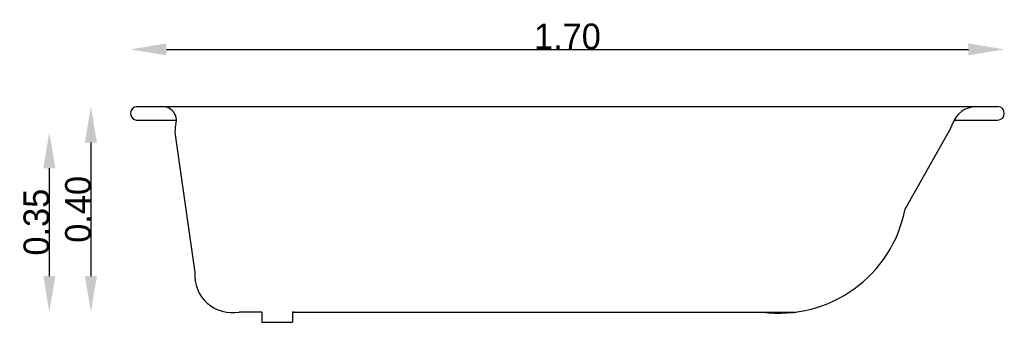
# Model space of a CAD drawing. Extents: x 206.51 to 208.43, y 173.06 to 173.65.
import ezdxf

# ---------------------------------------------------------------- set-up
doc = ezdxf.new("R2010")
doc.units = 0
doc.header["$MEASUREMENT"] = 0
doc.layers.get('0').update_dxf_attribs({"linetype": 'CONTINUOUS'})
doc.layers.get('DEFPOINTS').update_dxf_attribs({"linetype": 'CONTINUOUS'})
doc.dimstyles.get("Standard").update_dxf_attribs({"dimtxt": 0.18, "dimasz": 0.18, "dimexe": 0.18, "dimexo": 0.0625, "dimgap": 0.09, "dimtad": 0, "dimtih": 1, "dimtoh": 1, "dimdec": 4, "dimzin": 0, "dimdsep": 46, "dimtxsty": 'Standard', "dimcen": 0.09, "dimadec": 0, "dimazin": 0, "dimtfac": 1, "dimtdec": 4, "dimtofl": 0, "dimtmove": 0, "dimatfit": 3, "dimfxl": 0, "dimtolj": 1, "dimtzin": 0, "dimarcsym": 0})

# ---------------------------------------------------------------- blocks, each defined once
blk = doc.blocks.new('*D2')
at = {"color": 0, "linetype": 'ByBlock'}
blk.add_line((206.7977, 173.5964), (208.3617, 173.5964), dxfattribs=at)
for points in [[(206.7977, 173.6081), (206.7977, 173.5848), (206.7277, 173.5964)], [(208.3617, 173.6081), (208.3617, 173.5848), (208.4317, 173.5964)]]:
    blk.add_solid(points, dxfattribs=at)
at = {"layer": 'DEFPOINTS', "color": 0, "linetype": 'ByBlock'}
for p in [(208.4317, 173.5964), (206.7277, 173.4719), (208.4317, 173.4719)]:
    blk.add_point(p, dxfattribs=at)
at = {"color": 0, "linetype": 'ByBlock', "insert": (207.5797, 173.6214), "char_height": 0.05, "attachment_point": 5}
blk.add_mtext('\\A1;1.70', dxfattribs=at)
blk = doc.blocks.new('*D1')
at = {"color": 0, "linetype": 'ByBlock'}
blk.add_line((206.5692, 173.3649), (206.5692, 173.1549), dxfattribs=at)
for points in [[(206.5576, 173.3649), (206.5809, 173.3649), (206.5692, 173.4349)], [(206.5576, 173.1549), (206.5809, 173.1549), (206.5692, 173.0849)]]:
    blk.add_solid(points, dxfattribs=at)
at = {"layer": 'DEFPOINTS', "color": 0, "linetype": 'ByBlock'}
for p in [(207.0436, 173.4349), (206.5692, 173.0849), (207.0436, 173.0849)]:
    blk.add_point(p, dxfattribs=at)
at = {"color": 0, "linetype": 'ByBlock', "insert": (206.5442, 173.2599), "char_height": 0.05, "attachment_point": 5, "rotation": 90}
blk.add_mtext('\\A1;0.35', dxfattribs=at)
blk = doc.blocks.new('*D0')
at = {"color": 0, "linetype": 'ByBlock'}
blk.add_line((206.6503, 173.4149), (206.6503, 173.1549), dxfattribs=at)
for points in [[(206.6386, 173.4149), (206.662, 173.4149), (206.6503, 173.4849)], [(206.6386, 173.1549), (206.662, 173.1549), (206.6503, 173.0849)]]:
    blk.add_solid(points, dxfattribs=at)
at = {"layer": 'DEFPOINTS', "color": 0, "linetype": 'ByBlock'}
for p in [(206.7425, 173.4849), (206.6503, 173.0849), (206.9395, 173.0849)]:
    blk.add_point(p, dxfattribs=at)
at = {"color": 0, "linetype": 'ByBlock', "insert": (206.6253, 173.2849), "char_height": 0.05, "attachment_point": 5, "rotation": 90}
blk.add_mtext('\\A1;0.40', dxfattribs=at)

msp = doc.modelspace()

# ---------------------------------------------------------------- linework, layer by layer
at = {"color": 5}
for p, q in [((206.73922, 173.48489), (206.78853, 173.48489)), ((206.78853, 173.48489), (208.37577, 173.48489)), ((208.37577, 173.48489), (208.41865, 173.48489)), ((206.73922, 173.45882), (206.81705, 173.45882)), ((208.33387, 173.45882), (208.41865, 173.45882)), ((208.32669, 173.44215), (208.23822, 173.28618)), ((206.81478, 173.43033), (206.85319, 173.16196)), ((206.98362, 173.08489), (206.93947, 173.08489)), ((206.98362, 173.08489), (206.98362, 173.06489)), ((206.98362, 173.08489), (206.98362, 173.06489)), ((207.04665, 173.08489), (207.04362, 173.08489)), ((207.04362, 173.08489), (208.02574, 173.08489)), ((207.04362, 173.08489), (207.04362, 173.06489)), ((206.98362, 173.06489), (207.04362, 173.06489))]:
    msp.add_line(p, q, dxfattribs=at)
for centre, radius, start, end in [((206.74087, 173.47186), 0.01314, 82.79704, 277.20296), ((206.79007, 173.45795), 0.02699, 344.53271, 93.27654), ((208.37685, 173.43645), 0.04845, 91.27164, 162.03616), ((208.41865, 173.47186), 0.01304, 270, 90), ((206.86427, 173.43742), 0.05, 164.53271, 188.14645), ((208.28319, 173.46682), 0.05, 330.43803, 342.03616), ((207.99258, 173.33268), 0.25, 262.37772, 349.27855), ((206.92576, 173.15637), 0.07278, 175.60123, 280.85195)]:
    msp.add_arc(centre, radius, start, end, dxfattribs=at)

# ---------------------------------------------------------------- dimensions: what is measured, and where the dimension line sits
at = {"color": 1}
dim = msp.add_linear_dim(base=(208.43169, 173.59644), p1=(206.72773, 173.47186), p2=(208.43169, 173.47186), text='1.70', dimstyle='Standard', override={"dimtxt": 0.05, "dimasz": 0.07, "dimexe": 1.25, "dimexo": 0.625, "dimgap": 0, "dimtad": 1, "dimtih": 0, "dimtoh": 0, "dimzin": 8, "dimlunit": 6, "dimcen": 2.5, "dimse1": 1, "dimse2": 1, "dimtix": 1, "dimtofl": 1}, dxfattribs=at)
dim.commit()
dim.dimension.update_dxf_attribs({"geometry": '*D2', "text_midpoint": (207.57971, 173.62144)})
dim = msp.add_linear_dim(base=(206.6503, 173.08489), p1=(206.74252, 173.48489), p2=(206.93947, 173.08489), angle=90, text='0.40', dimstyle='Standard', override={"dimtxt": 0.05, "dimasz": 0.07, "dimexe": 1.25, "dimexo": 0.625, "dimgap": 0, "dimtad": 1, "dimtih": 0, "dimtoh": 0, "dimzin": 8, "dimlunit": 6, "dimcen": 2.5, "dimse1": 1, "dimse2": 1, "dimtix": 1, "dimtofl": 1}, dxfattribs=at)
dim.commit()
dim.dimension.update_dxf_attribs({"geometry": '*D0', "text_midpoint": (206.6253, 173.28489)})
dim = msp.add_linear_dim(base=(206.56924, 173.08489), p1=(207.04362, 173.43489), p2=(207.04362, 173.08489), angle=90, dimstyle='Standard', override={"dimtxt": 0.05, "dimasz": 0.07, "dimexe": 1.25, "dimexo": 0.625, "dimgap": 0, "dimtad": 1, "dimtih": 0, "dimtoh": 0, "dimzin": 8, "dimlunit": 6, "dimcen": 2.5, "dimse1": 1, "dimse2": 1, "dimtix": 1, "dimtofl": 1}, dxfattribs=at)
dim.commit()
dim.dimension.update_dxf_attribs({"geometry": '*D1', "text_midpoint": (206.54424, 173.25989)})

doc.saveas('drawing.dxf')
